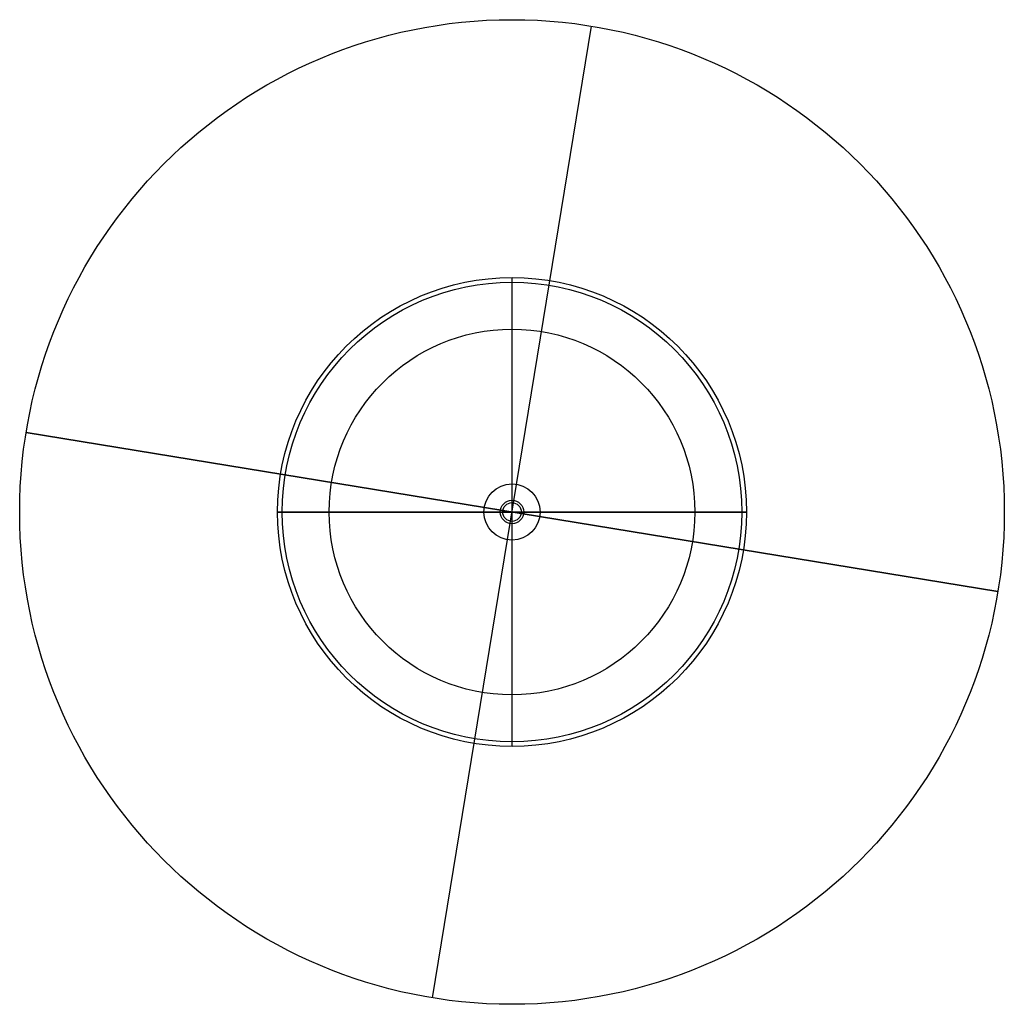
# Model space of a CAD drawing. Header units: millimetres. Extents: x -210 to 210, y -210 to 210.
import ezdxf

# ---------------------------------------------------------------- set-up
doc = ezdxf.new("R2010")
doc.units = ezdxf.units.MM
doc.header["$MEASUREMENT"] = 0
doc.layers.add('IGES level 0', color=252, linetype='Continuous', true_color=0x919191)

msp = doc.modelspace()

# ---------------------------------------------------------------- linework, layer by layer
at = {"layer": 'IGES level 0', "color": 253, "true_color": 0xa4adb2}
for p, q in [((-33.85, -207.25, 717), (33.85, 207.25, 717)), ((0.64, 3.95, 714), (33.85, 207.25, 714)), ((-3.95, 0.64, 714), (-207.25, 33.85, 714)), ((-207.25, 33.85, 717), (207.25, -33.85, 717)), ((-207.25, 33.85, 717), (-207.25, 33.85, 714)), ((0, -12, 42), (0, 12, 42)), ((0, -12, 714), (0, 12, 714)), ((3.95, -0.64, 699), (-3.95, 0.64, 699)), ((-3.95, 0.64, 699), (-3.95, 0.64, 714)), ((-0.64, -3.95, 699), (0.64, 3.95, 699)), ((-33.85, -207.25, 714), (-0.64, -3.95, 714)), ((12, 0, 42), (-12, 0, 42)), ((-12, 0, 714), (12, 0, 714)), ((-12, 0, 714), (-12, 0, 42)), ((3.95, -0.64, 699), (3.95, -0.64, 714)), ((207.25, -33.85, 714), (3.95, -0.64, 714)), ((12, 0, 714), (12, 0, 42)), ((207.25, -33.85, 717), (207.25, -33.85, 714))]:
    msp.add_line(p, q, dxfattribs=at)
at = {"layer": 'IGES level 0'}
for p, q in [((0, 98, 1), (0, 100, 1)), ((0, 5, 42), (0, 98, 42)), ((0, 5, 44), (0, 98, 44)), ((0, 78), (0, 98)), ((0, -98, 42), (0, 98, 42)), ((0, -78, 22), (0, 78, 22)), ((-98, 0, 1), (-100, 0, 1)), ((-100, 0, 42), (-100, 0, 1)), ((-5, 0, 42), (-98, 0, 42)), ((-98, 0, 44), (-5, 0, 44)), ((-78, 0), (-98, 0)), ((-98, 0, 42), (98, 0, 42)), ((-98, 0, 42), (-98, 0)), ((78, 0, 22), (-78, 0, 22)), ((98, 0, 42), (5, 0, 42)), ((5, 0, 44), (98, 0, 44)), ((98, 0), (78, 0)), ((100, 0, 1), (98, 0, 1)), ((98, 0, 42), (98, 0)), ((100, 0, 42), (100, 0, 1)), ((0, -98, 42), (0, -5, 42)), ((0, -98, 44), (0, -5, 44)), ((0, -98), (0, -78)), ((0, -100, 1), (0, -98, 1))]:
    msp.add_line(p, q, dxfattribs=at)
at = {"layer": 'IGES level 0', "color": 253, "true_color": 0xa4adb2}
for centre, radius in [((0, 0, 714), 210), ((0, 0, 714), 210), ((0, 0, 717), 210), ((0, 0, 717), 210), ((0, 0, 42), 12), ((0, 0, 714), 12), ((0, 0, 714), 12), ((0, 0, 42), 12), ((0, 0, 699), 4), ((0, 0, 699), 4), ((0, 0, 714), 4), ((0, 0, 714), 4)]:
    msp.add_circle(centre, radius, dxfattribs=at)
at = {"layer": 'IGES level 0'}
for centre, radius in [((0, 0, 42), 100), ((0, 0, 1), 100), ((0, 0, 42), 100), ((0, 0, 1), 100), ((0, 0, 42), 98), ((0, 0, 44), 98), ((0, 0, 1), 98), ((0, 0, 44), 98), ((0, 0), 98), ((0, 0, 42), 98), ((0, 0, 42), 98), ((0, 0), 98), ((0, 0, 22), 78), ((0, 0), 78), ((0, 0, 42), 5), ((0, 0, 44), 5)]:
    msp.add_circle(centre, radius, dxfattribs=at)
at = {"layer": 'IGES level 0', "extrusion": (0, 1, 0)}
for centre, start, end in [((98, 42), 0, 90), ((-98, 42), 90, 180)]:
    msp.add_arc(centre, 2, start, end, dxfattribs=at)

doc.saveas('drawing.dxf')
